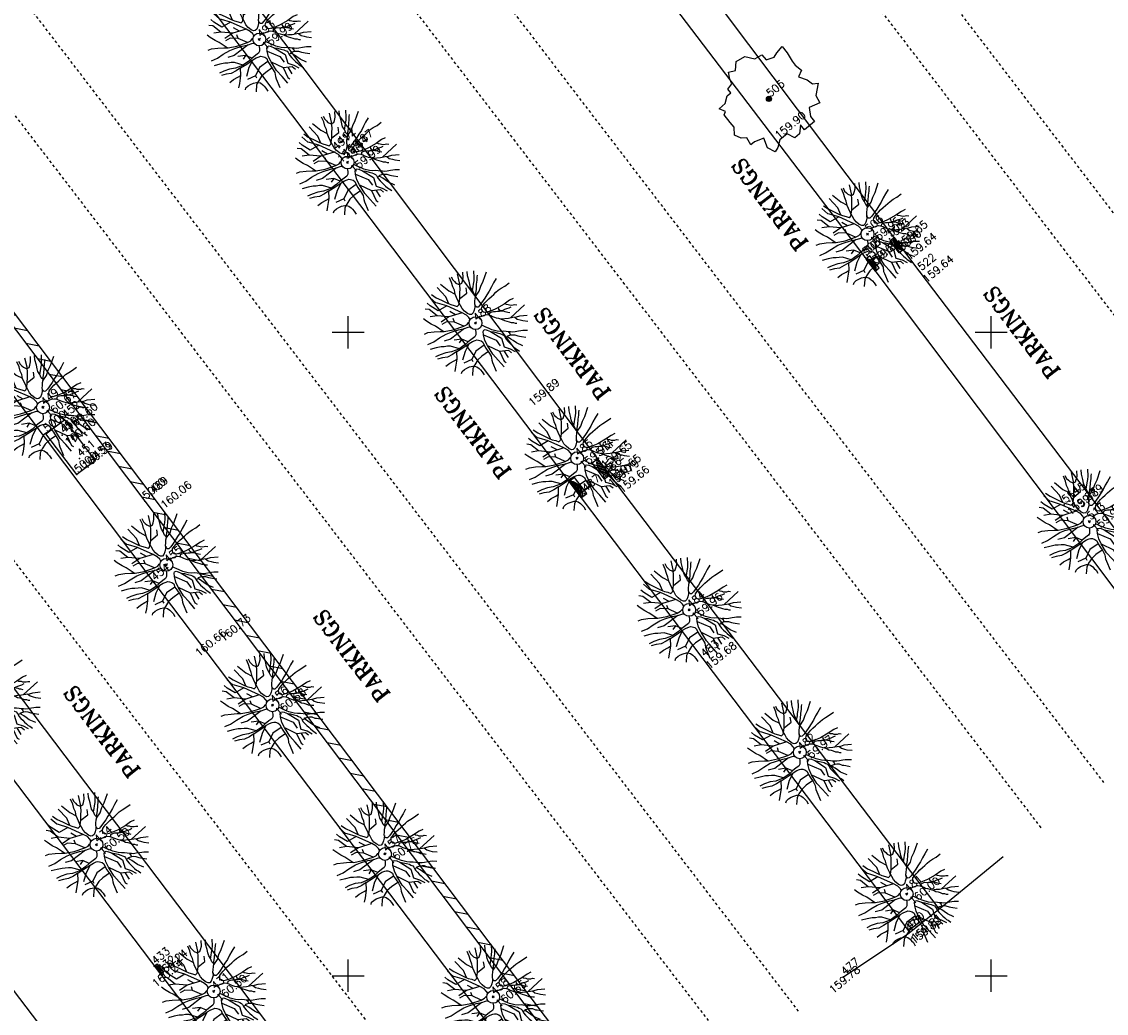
# Model space of a CAD drawing. Header units: feet. Extents: x 529188 to 529675, y 139816 to 140273.
# Tile 98 of 118: x 529487 to 529529, y 140099 to 140137. Entities that reach past the tile are written whole.
import ezdxf
from ezdxf.enums import TextEntityAlignment as Align

# ---------------------------------------------------------------- set-up
doc = ezdxf.new("R2010")
doc.units = ezdxf.units.FT
doc.header["$LTSCALE"] = 2
doc.header["$MEASUREMENT"] = 0
doc.header["$PDSIZE"] = 0.1
doc.linetypes.add('CACHEX2', pattern=[0.75, 0.5, -0.25])
doc.layers.get('0').update_dxf_attribs({"linetype": 'CONTINUOUS'})
for name, color, linetype in [('ARBRES', 70, 'CONTINUOUS'), ('AVALOIRS', 5, 'CONTINUOUS'), ('BATI', 10, 'CONTINUOUS'), ('BATI-HACHURES', 30, 'CONTINUOUS'), ('BORDURETTE', 20, 'CONTINUOUS'), ('CARROYAGE', 7, 'CONTINUOUS'), ('MURS', 1, 'CONTINUOUS'), ('PEINTURE', 7, 'CACHEX2'), ('TEXTES', 150, 'CONTINUOUS'), ('TOPOALT', 3, 'CONTINUOUS'), ('TOPOJIS', 7, 'CONTINUOUS'), ('TOPOJIS-GELE', 7, 'CONTINUOUS'), ('TOPOMAT', 142, 'CONTINUOUS')]:
    doc.layers.add(name, color=color, linetype=linetype)
doc.styles.add('ROMANT', font='ROMANT.SHX')
doc.styles.get("Standard").update_dxf_attribs({"font": 'ROMANS.SHX'})

# ---------------------------------------------------------------- blocks, each defined once
blk = doc.blocks.new('TCPOINT')
at = {"color": 0}
blk.add_point((0, 0), dxfattribs=at)
at = {"layer": 'TOPOALT'}
blk.add_attdef('ALT', text='', height=0.3, dxfattribs=at).set_placement((0.1, -0.1), align=Align.TOP_LEFT)
at = {"layer": 'TOPOMAT'}
blk.add_attdef('MAT', (0.1, 0.1), '', height=0.3, dxfattribs=at)
blk = doc.blocks.new('190')
for p, q in [((0.052, 0), (-0.052, 0)), ((0, -0.052), (0, 0.052))]:
    blk.add_line(p, q)
for points in [[(-0.44, 1.229), (-0.82, 1.291), (-0.941, 1.636), (-0.968, 1.79)], [(-0.084, 0.235), (-0.076, 0.245), (-0.062, 0.33), (-0.074, 0.466), (-0.144, 0.639), (-0.44, 1.229), (-0.646, 1.539), (-0.688, 1.589), (-0.738, 1.896)], [(-0.619, 1.938), (-0.559, 1.732), (-0.46, 1.523), (-0.354, 1.285), (-0.291, 1.169), (-0.206, 1.053), (-0.142, 0.946), (-0.07, 0.952), (-0.02, 0.98), (0.016, 1.059), (0.061, 1.245), (0.098, 1.367), (0.171, 1.51), (0.208, 1.653), (0.282, 1.81), (0.336, 2.007)], [(-0.329, 1.239), (-0.245, 1.528), (-0.28, 2.015)], [(-0.09, 2.033), (-0.007, 1.626), (0.102, 1.375)], [(0.437, 0.574), (0.37, 0.496), (0.276, 0.425), (0.182, 0.369), (0.097, 0.362), (0.039, 0.398), (-0.01, 0.492), (-0.038, 0.629), (-0.043, 0.765), (-0.014, 0.901), (0.002, 1.001), (0.132, 1.122), (0.27, 1.286), (0.378, 1.415), (0.51, 1.6), (0.67, 1.921)], [(0.405, 1.994), (0.376, 1.859), (0.388, 1.766), (0.396, 1.687), (0.438, 1.6), (0.48, 1.557), (0.566, 1.542), (0.639, 1.591), (0.746, 1.669), (0.873, 1.838)], [(0.686, 0.829), (0.676, 0.931), (0.713, 1.067), (0.728, 1.196), (0.773, 1.303), (0.838, 1.425), (0.926, 1.625), (1.021, 1.76)], [(-1.176, 0.542), (-1.281, 0.892), (-1.358, 1.058), (-1.428, 1.273), (-1.465, 1.412)], [(-0.975, 1.17), (-1.217, 1.309)], [(-0.144, 0.639), (-0.647, 0.843), (-0.975, 1.17), (-1.062, 1.55), (-1.169, 1.665)], [(0.132, 1.122), (0.476, 1.119), (0.579, 1.291)], [(1.723, 0.836), (1.536, 0.765), (1.37, 0.702), (1.204, 0.625), (1.038, 0.576), (0.888, 0.52), (0.686, 0.464), (0.578, 0.437), (0.47, 0.423), (0.428, 0.452), (0.413, 0.495), (0.421, 0.545), (0.45, 0.595), (0.515, 0.666), (0.603, 0.759), (0.675, 0.816), (0.747, 0.901), (0.855, 0.994), (0.993, 1.144), (1.109, 1.257), (1.182, 1.336), (1.239, 1.392)], [(0.655, 0.801), (0.898, 0.871), (1.071, 0.985), (1.258, 1.07), (1.587, 1.273)], [(0.711, 1.062), (0.821, 1.152), (0.894, 1.223), (0.995, 1.308), (1.082, 1.401), (1.24, 1.613)], [(-1.807, 0.935), (-1.668, 0.889), (-1.462, 0.758), (-1.27, 0.62), (-1.148, 0.519), (-0.835, 0.351), (-0.435, 0.198), (-0.292, 0.167), (-0.199, 0.188), (-0.161, 0.191)], [(-0.647, 0.843), (-1.01, 0.877)], [(-0.396, 0.741), (-0.492, 0.981)], [(-1.963, 0.534), (-1.722, 0.466), (-1.45, 0.442), (-1.157, 0.397), (-0.957, 0.331), (-0.679, 0.22), (-0.472, 0.112), (-0.329, 0.06), (-0.249, 0.019)], [(-0.435, 0.198), (-0.613, 0.549), (-0.837, 0.756), (-1.044, 0.791)], [(-0.613, 0.549), (-0.561, 0.687)], [(1.739, -0.191), (1.585, -0.153), (1.326, -0.13), (0.983, -0.076), (0.782, -0.017), (0.653, 0.034), (0.56, 0.071), (0.504, 0.136), (0.497, 0.207), (0.526, 0.272), (0.584, 0.329), (0.678, 0.357), (0.778, 0.377), (0.872, 0.391), (0.994, 0.405), (1.13, 0.41), (1.252, 0.416), (1.374, 0.423), (1.489, 0.429), (1.633, 0.413), (1.798, 0.389), (1.999, 0.38)], [(-1.117, -0.371), (-1.319, -0.081), (-1.419, -0.002), (-1.525, 0.064), (-1.618, 0.137), (-1.796, 0.23), (-2.008, 0.328)], [(-0.472, 0.112), (-1.148, 0.135), (-1.39, 0.239)], [(-0.677, -0.381), (-0.803, -0.141), (-1.062, 0.014)], [(0.239, 0.074), (0.295, 0.074), (0.388, 0.051), (0.459, 0.029), (0.546, -0.015), (0.602, -0.073), (0.645, -0.145), (0.679, -0.217), (0.715, -0.282), (0.758, -0.347), (0.814, -0.42), (0.857, -0.485), (0.906, -0.571), (0.934, -0.636), (0.992, -0.708), (1.041, -0.781), (1.083, -0.86), (1.154, -0.918), (1.19, -0.976), (1.24, -1.019)], [(-0.168, -0.185), (-0.174, -0.214), (-0.224, -0.285), (-0.283, -0.356), (-0.362, -0.391), (-0.491, -0.383), (-0.677, -0.381), (-0.856, -0.393), (-1.143, -0.369), (-1.428, -0.274), (-1.621, -0.158), (-1.842, -0.076), (-2.034, -0.032)], [(-1.8, -0.948), (-1.67, -0.837), (-1.445, -0.632), (-1.264, -0.397), (-1.472, -0.374), (-1.679, -0.329), (-1.851, -0.227), (-2.029, -0.149)], [(-1.264, -0.397), (-0.985, -0.428), (-0.699, -0.452), (-0.542, -0.475), (-0.434, -0.512), (-0.378, -0.534), (-0.328, -0.584), (-0.271, -0.671), (-0.25, -0.757), (-0.288, -0.878), (-0.302, -1.008), (-0.319, -1.208), (-0.349, -1.379), (-0.43, -1.515), (-0.459, -1.601), (-0.565, -1.955)], [(-0.803, -0.141), (-0.975, -0.193)], [(-0.219, -2.023), (-0.23, -1.674), (-0.249, -1.357), (-0.195, -0.963), (-0.143, -0.748), (-0.048, -0.549), (0.025, -0.441), (0.075, -0.413), (0.133, -0.435), (0.182, -0.5), (0.245, -0.615), (0.331, -0.709), (0.409, -0.818), (0.479, -0.912), (0.507, -0.976), (0.543, -1.042), (0.543, -1.107), (0.535, -1.163), (0.52, -1.235), (0.526, -1.35), (0.533, -1.451), (0.546, -1.551), (0.559, -1.651), (0.572, -1.745), (0.601, -1.81), (0.632, -1.934)], [(0.787, -1.087), (0.644, -0.934), (0.545, -0.862), (0.459, -0.775), (0.332, -0.602), (0.261, -0.472), (0.212, -0.378), (0.163, -0.27), (0.127, -0.215)], [(0.622, -0.106), (0.681, -0.045), (0.731, -0.045), (0.832, -0.09), (0.889, -0.14), (0.953, -0.177), (1.017, -0.228), (1.074, -0.257), (1.131, -0.314), (1.174, -0.373), (1.202, -0.423), (1.238, -0.459), (1.294, -0.524)], [(1.46, -0.389), (1.367, -0.367), (1.282, -0.337), (1.21, -0.308), (1.109, -0.286), (1.053, -0.25), (1.038, -0.206), (1.039, -0.156), (1.077, -0.091)], [(1.368, -0.134), (1.384, -0.181), (1.44, -0.239), (1.468, -0.289), (1.526, -0.34), (1.582, -0.383), (1.64, -0.406), (1.698, -0.465)], [(-1.953, -0.569), (-1.767, -0.571), (-1.575, -0.61), (-1.443, -0.63)], [(-0.699, -0.452), (-1.01, -0.589), (-1.304, -0.796)], [(-0.048, -0.549), (0.199, -1.021), (0.182, -1.297)], [(0.245, -0.615), (0.406, -1.09), (0.268, -1.418), (0.406, -1.625), (0.493, -1.832)], [(0.859, -0.488), (1, -0.579), (1.114, -0.659), (1.27, -0.746), (1.385, -0.819), (1.513, -0.87), (1.754, -1.032)], [(1.183, -0.698), (1.926, -0.657)], [(1.328, -0.783), (1.356, -0.905), (1.426, -1.006), (1.483, -1.085), (1.622, -1.229)], [(-1.662, -1.174), (-1.593, -1.125), (-1.479, -1.119), (-1.371, -1.134), (-1.257, -1.171), (-1.143, -1.222), (-1.093, -1.259), (-1.036, -1.338), (-1.009, -1.445), (-1.003, -1.524), (-0.996, -1.624), (-1.016, -1.763)], [(-0.316, -1.172), (-0.62, -1.148), (-0.835, -1.16), (-1.05, -1.229), (-1.201, -1.3), (-1.382, -1.493)], [(-0.288, -0.878), (-0.682, -0.848), (-1.01, -1.004), (-1.338, -0.917)], [(-1.01, -1.004), (-1.027, -1.09)], [(-0.195, -0.963), (0.026, -1.435), (-0.077, -1.849), (-0.043, -1.935)], [(0.863, -1.843), (0.739, -1.603), (0.698, -1.452), (0.669, -1.345), (0.635, -1.243), (0.62, -1.208), (0.534, -1.169)], [(0.625, -1.219), (0.628, -1.193), (0.649, -1.171), (0.692, -1.193), (0.772, -1.223), (0.828, -1.26), (0.893, -1.317), (0.956, -1.426), (1.005, -1.476), (1.056, -1.534), (1.17, -1.665)], [(0.763, -1.219), (0.786, -1.151), (0.765, -1.087), (0.808, -1.087), (0.844, -1.116), (0.901, -1.174), (0.987, -1.225), (1.108, -1.291), (1.18, -1.334), (1.251, -1.378), (1.386, -1.49)], [(0.026, -1.435), (0.32, -1.625), (0.355, -1.78)], [(0.173, -1.53), (0.13, -1.832)]]:
    blk.add_lwpolyline(points)
blk.add_circle((0, 0), 0.25)
blk = doc.blocks.new('471')
for p, q in [((0, 0), (1.5, 0)), ((0, -0.5), (0, 0)), ((0.035, -0.076), (0.15, 0)), ((0.3, 0), (0.084, -0.144)), ((0.145, -0.203), (0.45, 0)), ((0.6, 0), (0.216, -0.256)), ((0.297, -0.302), (0.75, 0)), ((0.9, 0), (0.39, -0.34)), ((0.494, -0.371), (1.05, 0)), ((1.2, 0), (0.612, -0.392)), ((0.75, -0.4), (1.35, 0)), ((1.5, 0), (0.919, -0.387)), ((1.5, 0), (1.5, -0.5)), ((1.5, -0.5), (0, -0.5))]:
    blk.add_line(p, q)
blk.add_ellipse((0.75, 0.113), major_axis=(0.769, 0), ratio=0.666667, start_param=-2.920278, end_param=-0.221314)
blk = doc.blocks.new('189')
h = blk.add_hatch()
h.set_pattern_fill('ANSI31', color=256, scale=0.2, style=0)
h.set_pattern_definition([(45, (-527485.07046, -148351.732363), (-0.0176776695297, 0.0176776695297), [])])
edge = h.paths.add_edge_path()
edge.add_arc((0, 0), 0.1, 0, 360)
for p, q in [((-0.685, 1.557), (-0.56, 1.806)), ((-0.56, 1.806), (-0.311, 1.681)), ((-0.311, 1.681), (-0.062, 1.93)), ((-0.062, 1.93), (0.311, 1.868)), ((0.311, 1.868), (0.56, 1.557)), ((-0.996, 1.308), (-0.747, 1.37)), ((-0.996, 1.121), (-0.996, 1.308)), ((-0.747, 1.37), (-0.685, 1.557)), ((0.56, 1.557), (0.872, 1.494)), ((0.872, 1.494), (0.872, 1.245)), ((-1.744, 0.934), (-1.432, 0.934)), ((-1.619, 0.685), (-1.744, 0.934)), ((-1.432, 0.934), (-1.183, 1.121)), ((-1.183, 1.121), (-0.996, 1.121)), ((0.872, 1.245), (1.183, 1.121)), ((1.183, 1.121), (1.37, 1.183)), ((1.37, 1.183), (1.681, 1.245)), ((1.681, 0.934), (1.619, 0.56)), ((1.681, 1.245), (1.681, 0.934)), ((-1.744, 0.623), (-1.619, 0.685)), ((-1.744, 0.249), (-1.744, 0.623)), ((1.619, 0.56), (1.619, 0.374)), ((-1.93, -0.249), (-1.744, 0)), ((-1.744, 0), (-1.744, 0.249)), ((1.681, 0.062), (1.432, -0.062)), ((1.619, 0.374), (1.681, 0.062)), ((-1.806, -0.498), (-1.93, -0.249)), ((1.432, -0.062), (1.619, -0.374)), ((1.619, -0.374), (1.681, -0.623)), ((-1.619, -0.623), (-1.806, -0.498)), ((-1.681, -0.934), (-1.619, -0.623)), ((1.868, -0.747), (1.494, -1.059)), ((1.681, -0.623), (1.868, -0.747)), ((-1.494, -0.934), (-1.681, -0.934)), ((-1.121, -1.059), (-1.494, -0.934)), ((-1.245, -1.432), (-1.121, -1.059)), ((0.996, -1.245), (0.81, -1.557)), ((1.432, -1.37), (0.996, -1.245)), ((1.494, -1.059), (1.432, -1.37)), ((-1.121, -1.744), (-1.245, -1.432)), ((-0.934, -1.681), (-1.121, -1.744)), ((-0.685, -1.494), (-0.934, -1.681)), ((-0.311, -1.494), (-0.685, -1.494)), ((-0.187, -1.806), (-0.311, -1.494)), ((0.311, -1.557), (0.062, -1.806)), ((0.311, -1.806), (0.311, -1.557)), ((0.81, -1.557), (0.81, -1.806)), ((0.062, -1.806), (-0.187, -1.806)), ((0.81, -1.806), (0.311, -1.806))]:
    blk.add_line(p, q)
blk.add_circle((0, 0), 0.1)

msp = doc.modelspace()

# ---------------------------------------------------------------- hatches: boundary and pattern name
at = {"layer": 'BATI-HACHURES'}
h = msp.add_hatch(dxfattribs=at)
h.set_pattern_fill('ANSI31', color=256, scale=4, angle=36, style=0)
h.set_pattern_definition([(169.02298, (529575.81883, 139934.26534), (-0.0952077, -0.4908518), [])])
h.paths.add_polyline_path([(529518.626, 140083.898), (529492.382, 140118.656), (529479.507, 140135.673), (529479.244, 140135.453), (529492.095, 140118.439), (529518.339, 140083.681)])
h = msp.add_hatch(dxfattribs=at)
h.set_pattern_fill('ANSI31', color=256, scale=4, angle=36, style=0)
edge = h.paths.add_edge_path()
edge.add_line((529425.366, 140134.255), (529419.412, 140129.687))
edge.add_line((529419.412, 140129.687), (529419.683, 140129.302))
edge.add_line((529419.683, 140129.302), (529420.035, 140129.567))
edge.add_line((529420.035, 140129.567), (529420.974, 140128.321))
edge.add_line((529420.974, 140128.321), (529416.808, 140125.181))
edge.add_line((529416.808, 140125.181), (529419.868, 140121.129))
edge.add_line((529419.868, 140121.129), (529425.428, 140113.767))
edge.add_line((529425.428, 140113.767), (529421.899, 140111.038))
edge.add_line((529421.899, 140111.038), (529430.432, 140099.721))
edge.add_line((529430.432, 140099.721), (529433.779, 140102.25))
edge.add_line((529433.779, 140102.25), (529436.218, 140099.02))
edge.add_line((529436.218, 140099.02), (529436.509, 140099.24))
edge.add_line((529436.509, 140099.24), (529437.586, 140097.815))
edge.add_line((529437.586, 140097.815), (529437.019, 140097.348))
edge.add_line((529437.019, 140097.348), (529436.696, 140097.74))
edge.add_line((529436.696, 140097.74), (529434.63, 140096.178))
edge.add_line((529434.63, 140096.178), (529434.919, 140095.795))
edge.add_line((529434.919, 140095.795), (529434.329, 140095.348))
edge.add_line((529434.329, 140095.348), (529432.881, 140097.007))
edge.add_line((529432.881, 140097.007), (529425.028, 140091.094))
edge.add_line((529425.028, 140091.094), (529426.765, 140088.326))
edge.add_line((529426.765, 140088.326), (529427.152, 140087.53))
edge.add_line((529427.152, 140087.53), (529428.49, 140085.727))
edge.add_line((529428.49, 140085.727), (529429.494, 140084.795))
edge.add_line((529429.494, 140084.795), (529431.371, 140082.692))
edge.add_line((529431.371, 140082.692), (529439.216, 140088.61))
edge.add_line((529439.216, 140088.61), (529437.857, 140090.412))
edge.add_line((529437.857, 140090.412), (529438.643, 140091.015))
edge.add_line((529438.643, 140091.015), (529439.791, 140089.512))
edge.add_arc((529440.709, 140090.29), 1.204, 220.2595, 393.932)
edge.add_line((529441.708, 140090.962), (529440.548, 140092.475))
edge.add_line((529440.548, 140092.475), (529441.191, 140092.967))
edge.add_line((529441.191, 140092.967), (529466.702, 140059.23))
edge.add_line((529466.702, 140059.23), (529468.639, 140060.666))
edge.add_line((529468.639, 140060.666), (529474.943, 140052.226))
edge.add_line((529474.943, 140052.226), (529486.871, 140061.153))
edge.add_line((529486.871, 140061.153), (529486.466, 140061.693))
edge.add_line((529486.466, 140061.693), (529488.531, 140063.238))
edge.add_line((529488.531, 140063.238), (529488.941, 140062.691))
edge.add_line((529488.941, 140062.691), (529500.861, 140071.66))
edge.add_line((529500.861, 140071.66), (529497.23, 140076.506))
edge.add_line((529497.23, 140076.506), (529498.46, 140077.428))
edge.add_line((529498.46, 140077.428), (529498.862, 140076.887))
edge.add_line((529498.862, 140076.887), (529499.641, 140077.466))
edge.add_line((529499.641, 140077.466), (529499.514, 140077.639))
edge.add_line((529499.514, 140077.639), (529501.086, 140078.871))
edge.add_line((529501.086, 140078.871), (529497.717, 140083.382))
edge.add_line((529497.717, 140083.382), (529496.095, 140082.178))
edge.add_line((529496.095, 140082.178), (529495.962, 140082.341))
edge.add_line((529495.962, 140082.341), (529494.774, 140081.437))
edge.add_line((529494.774, 140081.437), (529494.006, 140082.458))
edge.add_line((529494.006, 140082.458), (529487.821, 140090.68))
edge.add_line((529487.821, 140090.68), (529473.05, 140079.579))
edge.add_line((529473.05, 140079.579), (529472.967, 140079.712))
edge.add_line((529472.967, 140079.712), (529470.57, 140077.835))
edge.add_line((529470.57, 140077.835), (529471.905, 140076.036))
edge.add_line((529471.905, 140076.036), (529470.385, 140074.887))
edge.add_line((529470.385, 140074.887), (529447.511, 140105.116))
edge.add_line((529447.511, 140105.116), (529447.994, 140105.505))
edge.add_line((529447.994, 140105.505), (529447.857, 140105.729))
edge.add_line((529447.857, 140105.729), (529447.579, 140105.525))
edge.add_line((529447.579, 140105.525), (529444.385, 140109.617))
edge.add_line((529444.385, 140109.617), (529446.459, 140111.192))
edge.add_line((529446.459, 140111.192), (529446.546, 140111.097))
edge.add_line((529446.546, 140111.097), (529446.74, 140111.259))
edge.add_line((529446.74, 140111.259), (529446.657, 140111.415))
edge.add_line((529446.657, 140111.415), (529446.55, 140111.339))
edge.add_line((529446.55, 140111.339), (529443.413, 140115.698))
edge.add_line((529443.413, 140115.698), (529443.202, 140115.533))
edge.add_line((529443.202, 140115.533), (529443.275, 140115.436))
edge.add_line((529443.275, 140115.436), (529441.217, 140113.894))
edge.add_line((529441.217, 140113.894), (529438.095, 140118.025))
edge.add_line((529438.095, 140118.025), (529438.389, 140118.239))
edge.add_line((529438.389, 140118.239), (529438.225, 140118.429))
edge.add_line((529438.225, 140118.429), (529437.731, 140118.074))
edge.add_line((529437.731, 140118.074), (529425.366, 140134.255))

# ---------------------------------------------------------------- linework, layer by layer
at = {"layer": 'BATI', "flags": 128}
msp.add_lwpolyline([(529488.963, 140121.602), (529490.163, 140120.01), (529489.444, 140119.468), (529488.244, 140121.06)], close=True, dxfattribs=at)
at = {"layer": 'BORDURETTE'}
for p, q in [((529478.079, 140134.327), (529492.438, 140115.274)), ((529492.438, 140115.274), (529517.419, 140082.323))]:
    msp.add_line(p, q, dxfattribs=at)
at = {"layer": 'BORDURETTE', "flags": 128}
for points in [[(529534.475, 140111.231), (529522.238, 140127.33), (529504.139, 140151.375)], [(529502.933, 140150.451), (529520.08, 140127.922), (529533.309, 140110.35)], [(529522.98, 140102.595), (529510.723, 140118.721), (529492.56, 140142.851)], [(529521.834, 140101.687), (529513.802, 140112.312), (529491.389, 140141.952)], [(529476.593, 140124.907), (529511.722, 140078.487)], [(529508.924, 140078.663), (529480.603, 140116.044)], [(529523.081, 140102.676), (529525.47, 140104.625)], [(529521.76, 140101.628), (529523.081, 140102.676)], [(529519.255, 140099.959), (529521.76, 140101.628)]]:
    msp.add_lwpolyline(points, dxfattribs=at)
msp.add_lwpolyline([(529484.168, 140103.101), (529498.774, 140083.907), (529500.605, 140081.457, -0.089565), (529502.257, 140078.097, -0.121962), (529502.436, 140073.036), (529501.823, 140071.806)], format="xyb", dxfattribs=at)
at = {"layer": 'CARROYAGE'}
for p, q in [((529500, 140124.375), (529500, 140125.625)), ((529525, 140124.375), (529525, 140125.625)), ((529499.375, 140125), (529500.625, 140125)), ((529524.375, 140125), (529525.625, 140125)), ((529500, 140099.375), (529500, 140100.625)), ((529525, 140099.375), (529525, 140100.625)), ((529499.375, 140100), (529500.625, 140100)), ((529524.375, 140100), (529525.625, 140100))]:
    msp.add_line(p, q, dxfattribs=at)
at = {"layer": 'MURS', "flags": 128}
msp.add_lwpolyline([(529518.626, 140083.898), (529492.382, 140118.656), (529479.507, 140135.673), (529479.244, 140135.453), (529492.095, 140118.439), (529518.339, 140083.681)], close=True, dxfattribs=at)
at = {"layer": 'PEINTURE', "ltscale": 0.005, "flags": 128}
for points in [[(529541.798, 140113.931), (529509.862, 140155.593)], [(529538.454, 140114.361), (529507.882, 140154.244)], [(529529.383, 140107.502), (529498.81, 140147.385)], [(529526.939, 140105.751), (529496.367, 140145.634)], [(529517.509, 140098.621), (529486.937, 140138.504)], [(529520.582, 140089.681), (529484.518, 140136.729)], [(529514.541, 140080.208), (529476.824, 140129.412)]]:
    msp.add_lwpolyline(points, dxfattribs=at)

# ---------------------------------------------------------------- block references
at = {"layer": 'ARBRES', "rotation": 39.33073407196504}
for name, p in [('190', (529531.851, 140137.858)), ('190', (529496.543, 140136.378)), ('189', (529516.358, 140134.069)), ('190', (529499.975, 140131.598)), ('190', (529520.189, 140128.812)), ('190', (529504.951, 140125.355)), ('190', (529488.132, 140122.084)), ('190', (529508.899, 140120.106)), ('190', (529528.818, 140117.642)), ('190', (529492.929, 140115.964)), ('190', (529513.257, 140114.214)), ('190', (529486.013, 140110.71)), ('190', (529497.057, 140110.508)), ('190', (529517.557, 140108.679)), ('190', (529490.216, 140105.089)), ('190', (529501.43, 140104.73)), ('190', (529521.715, 140103.171)), ('190', (529494.771, 140099.387)), ('190', (529505.636, 140099.176))]:
    msp.add_blockref(name, p, dxfattribs=at)
at = {"layer": 'AVALOIRS'}
for p, xscale, yscale, zscale, rotation in [((529521.231, 140128.681), 0.3944239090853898, 0.3944239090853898, 0.3944239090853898, 306.3379060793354), ((529520.13, 140127.846), -0.3944239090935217, 0.3944239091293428, 0.3944239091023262, 127.7415890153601), ((529509.697, 140120.083), 0.5257659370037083, 0.5257659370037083, 0.5257659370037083, 306.9698323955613), ((529508.591, 140119.202), -0.5257659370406, 0.5257659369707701, 0.525765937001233, 127.2241402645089), ((529492.706, 140100.069), 0.2604141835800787, 0.2604141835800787, 0.2604141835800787, 127.1491441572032)]:
    msp.add_blockref('471', p, dxfattribs=dict(at, xscale=xscale, yscale=yscale, zscale=zscale, rotation=rotation))
at = {"layer": 'TOPOJIS'}
ref = msp.add_blockref('TCPOINT', (529516.358, 140134.069, 159.9), dxfattribs=at)
ref.add_attrib('MAT', '505', (529516.408, 140134.119, 159.9), dxfattribs={"layer": 'TOPOMAT', "height": 0.3, "rotation": 39.3307})
ref.add_attrib('ALT', '159.90', dxfattribs={"layer": 'TOPOALT', "height": 0.3, "rotation": 39.3307}).set_placement((529516.542, 140132.72, 159.9), align=Align.TOP_LEFT)
ref = msp.add_blockref('TCPOINT', (529521.051, 140128.637), dxfattribs=at)
ref.add_attrib('MAT', '509', (529521.101, 140128.687), dxfattribs={"layer": 'TOPOMAT', "height": 0.3, "rotation": 39.3307})
ref = msp.add_blockref('TCPOINT', (529522.238, 140127.33, 159.642), dxfattribs=at)
ref.add_attrib('MAT', '522', (529522.288, 140127.38, 159.642), dxfattribs={"layer": 'TOPOMAT', "height": 0.3, "rotation": 39.3307})
ref.add_attrib('ALT', '159.64', dxfattribs={"layer": 'TOPOALT', "height": 0.3, "rotation": 39.3307}).set_placement((529522.288, 140127.13, 159.642), align=Align.TOP_LEFT)
ref = msp.add_blockref('TCPOINT', (529504.951, 140125.355, 159.888), dxfattribs=at)
ref.add_attrib('MAT', '488', (529505.001, 140125.405, 159.888), dxfattribs={"layer": 'TOPOMAT', "height": 0.3, "rotation": 39.3307})
ref.add_attrib('ALT', '159.89', dxfattribs={"layer": 'TOPOALT', "height": 0.3, "rotation": 39.3307}).set_placement((529506.969, 140122.34, 159.888), align=Align.TOP_LEFT)
ref = msp.add_blockref('TCPOINT', (529488.244, 140121.06), dxfattribs=at)
ref.add_attrib('MAT', '5000', (529488.294, 140121.11), dxfattribs={"layer": 'TOPOMAT', "height": 0.3, "rotation": 39.3307})
ref = msp.add_blockref('TCPOINT', (529490.163, 140120.01), dxfattribs=at)
ref.add_attrib('MAT', '453', (529490.213, 140120.06), dxfattribs={"layer": 'TOPOMAT', "height": 0.3, "rotation": 39.3307})
ref = msp.add_blockref('TCPOINT', (529489.444, 140119.468), dxfattribs=at)
ref.add_attrib('MAT', '5000', (529489.494, 140119.518), dxfattribs={"layer": 'TOPOMAT', "height": 0.3, "rotation": 39.3307})
ref = msp.add_blockref('TCPOINT', (529492.095, 140118.439), dxfattribs=at)
ref.add_attrib('MAT', '5000', (529492.145, 140118.489), dxfattribs={"layer": 'TOPOMAT', "height": 0.3, "rotation": 39.3307})
ref = msp.add_blockref('TCPOINT', (529492.382, 140118.656, 160.062), dxfattribs=at)
ref.add_attrib('MAT', '489', (529492.432, 140118.706, 160.062), dxfattribs={"layer": 'TOPOMAT', "height": 0.3, "rotation": 39.3307})
ref.add_attrib('ALT', '160.06', dxfattribs={"layer": 'TOPOALT', "height": 0.3, "rotation": 39.3307}).set_placement((529492.664, 140118.358, 160.062), align=Align.TOP_LEFT)
ref = msp.add_blockref('TCPOINT', (529492.929, 140115.964, 160.73), dxfattribs=at)
ref.add_attrib('MAT', '455', (529492.979, 140116.014, 160.73), dxfattribs={"layer": 'TOPOMAT', "height": 0.3, "rotation": 39.3307})
ref.add_attrib('ALT', '160.73', dxfattribs={"layer": 'TOPOJIS-GELE', "height": 0.3, "rotation": 39.3307}).set_placement((529494.961, 140113.182, 160.73), align=Align.TOP_LEFT)
ref = msp.add_blockref('TCPOINT', (529492.438, 140115.274, 160.661), dxfattribs=at)
ref.add_attrib('MAT', '454', (529492.488, 140115.324, 160.661), dxfattribs={"layer": 'TOPOMAT', "height": 0.3, "rotation": 39.3307})
ref.add_attrib('ALT', '160.66', dxfattribs={"layer": 'TOPOALT', "height": 0.3, "rotation": 39.3307}).set_placement((529494.007, 140112.607, 160.661), align=Align.TOP_LEFT)
ref = msp.add_blockref('TCPOINT', (529492.679, 140100.05, 160.244), dxfattribs=at)
ref.add_attrib('MAT', '432', (529492.729, 140100.1, 160.244), dxfattribs={"layer": 'TOPOMAT', "height": 0.3, "rotation": 39.3307})
ref.add_attrib('ALT', '160.24', dxfattribs={"layer": 'TOPOALT', "height": 0.3, "rotation": 39.3307}).set_placement((529492.338, 140099.765, 160.244), align=Align.TOP_LEFT)
ref = msp.add_blockref('TCPOINT', (529519.255, 140099.959, 159.777), dxfattribs=at)
ref.add_attrib('MAT', '477', (529519.305, 140100.009, 159.777), dxfattribs={"layer": 'TOPOMAT', "height": 0.3, "rotation": 39.3307})
ref.add_attrib('ALT', '159.78', dxfattribs={"layer": 'TOPOALT', "height": 0.3, "rotation": 39.3307}).set_placement((529518.656, 140099.521, 159.777), align=Align.TOP_LEFT)
at = {"layer": 'TOPOJIS-GELE'}
ref = msp.add_blockref('TCPOINT', (529496.543, 140136.378, 159.987), dxfattribs=at)
ref.add_attrib('MAT', '493', (529496.593, 140136.428, 159.987), dxfattribs={"layer": 'TOPOMAT', "height": 0.3, "rotation": 39.3307})
ref.add_attrib('ALT', '159.99', dxfattribs={"layer": 'TOPOALT', "height": 0.3, "rotation": 39.3307}).set_placement((529496.593, 140136.178, 159.987), align=Align.TOP_LEFT)
ref = msp.add_blockref('TCPOINT', (529499.478, 140131.997, 159.842), dxfattribs=at)
ref.add_attrib('MAT', '491', (529499.528, 140132.047, 159.842), dxfattribs={"layer": 'TOPOMAT', "height": 0.3, "rotation": 39.3307})
ref.add_attrib('ALT', '159.84', dxfattribs={"layer": 'TOPOALT', "height": 0.3, "rotation": 39.3307}).set_placement((529499.528, 140131.797, 159.842), align=Align.TOP_LEFT)
ref = msp.add_blockref('TCPOINT', (529499.67, 140132.219, 159.875), dxfattribs=at)
ref.add_attrib('MAT', '492', (529499.72, 140132.269, 159.875), dxfattribs={"layer": 'TOPOMAT', "height": 0.3, "rotation": 39.3307})
ref.add_attrib('ALT', '159.87', dxfattribs={"layer": 'TOPOALT', "height": 0.3, "rotation": 39.3307}).set_placement((529499.72, 140132.019, 159.875), align=Align.TOP_LEFT)
ref = msp.add_blockref('TCPOINT', (529499.975, 140131.598, 159.986), dxfattribs=at)
ref.add_attrib('MAT', '490', (529500.025, 140131.648, 159.986), dxfattribs={"layer": 'TOPOMAT', "height": 0.3, "rotation": 39.3307})
ref.add_attrib('ALT', '159.99', dxfattribs={"layer": 'TOPOALT', "height": 0.3, "rotation": 39.3307}).set_placement((529500.025, 140131.398, 159.986), align=Align.TOP_LEFT)
ref = msp.add_blockref('TCPOINT', (529520.189, 140128.812, 159.947), dxfattribs=at)
ref.add_attrib('MAT', '506', (529520.239, 140128.862, 159.947), dxfattribs={"layer": 'TOPOMAT', "height": 0.3, "rotation": 39.3307})
ref.add_attrib('ALT', '159.95', dxfattribs={"layer": 'TOPOALT', "height": 0.3, "rotation": 39.3307}).set_placement((529520.239, 140128.612, 159.947), align=Align.TOP_LEFT)
ref = msp.add_blockref('TCPOINT', (529521.231, 140128.681, 159.654), dxfattribs=at)
ref.add_attrib('MAT', '523', (529521.281, 140128.731, 159.654), dxfattribs={"layer": 'TOPOMAT', "height": 0.3, "rotation": 39.3307})
ref.add_attrib('ALT', '159.65', dxfattribs={"layer": 'TOPOALT', "height": 0.3, "rotation": 39.3307}).set_placement((529521.281, 140128.481, 159.654), align=Align.TOP_LEFT)
ref = msp.add_blockref('TCPOINT', (529521.231, 140128.681, 159.654), dxfattribs=at)
ref.add_attrib('MAT', '523', (529521.281, 140128.731, 159.654), dxfattribs={"layer": 'TOPOMAT', "height": 0.3, "rotation": 39.3307})
ref.add_attrib('ALT', '159.65', dxfattribs={"layer": 'TOPOALT', "height": 0.3, "rotation": 39.3307}).set_placement((529521.281, 140128.481, 159.654), align=Align.TOP_LEFT)
ref = msp.add_blockref('TCPOINT', (529521.474, 140128.079), dxfattribs=at)
ref.add_attrib('MAT', '5000', (529521.524, 140128.129), dxfattribs={"layer": 'TOPOMAT', "height": 0.3, "rotation": 39.3307})
ref = msp.add_blockref('TCPOINT', (529521.581, 140128.212, 159.641), dxfattribs=at)
ref.add_attrib('MAT', '524', (529521.631, 140128.262, 159.641), dxfattribs={"layer": 'TOPOMAT', "height": 0.3, "rotation": 39.3307})
ref.add_attrib('ALT', '159.64', dxfattribs={"layer": 'TOPOALT', "height": 0.3, "rotation": 39.3307}).set_placement((529521.631, 140128.012, 159.641), align=Align.TOP_LEFT)
ref = msp.add_blockref('TCPOINT', (529520.08, 140127.922, 159.668), dxfattribs=at)
ref.add_attrib('MAT', '508', (529520.13, 140127.972, 159.668), dxfattribs={"layer": 'TOPOMAT', "height": 0.3, "rotation": 39.3307})
ref.add_attrib('ALT', '159.67', dxfattribs={"layer": 'TOPOALT', "height": 0.3, "rotation": 39.3307}).set_placement((529520.13, 140127.722, 159.668), align=Align.TOP_LEFT)
ref = msp.add_blockref('TCPOINT', (529520.182, 140127.978, 159.808), dxfattribs=at)
ref.add_attrib('MAT', '507', (529520.232, 140128.028, 159.808), dxfattribs={"layer": 'TOPOMAT', "height": 0.3, "rotation": 39.3307})
ref.add_attrib('ALT', '159.81', dxfattribs={"layer": 'TOPOALT', "height": 0.3, "rotation": 39.3307}).set_placement((529520.232, 140127.778, 159.808), align=Align.TOP_LEFT)
ref = msp.add_blockref('TCPOINT', (529488.132, 140122.084, 160.668), dxfattribs=at)
ref.add_attrib('MAT', '449', (529488.182, 140122.134, 160.668), dxfattribs={"layer": 'TOPOMAT', "height": 0.3, "rotation": 39.3307})
ref.add_attrib('ALT', '160.67', dxfattribs={"layer": 'TOPOALT', "height": 0.3, "rotation": 39.3307}).set_placement((529488.182, 140121.884, 160.668), align=Align.TOP_LEFT)
ref = msp.add_blockref('TCPOINT', (529488.963, 140121.602, 160.598), dxfattribs=at)
ref.add_attrib('MAT', '452', (529489.013, 140121.652, 160.598), dxfattribs={"layer": 'TOPOMAT', "height": 0.3, "rotation": 39.3307})
ref.add_attrib('ALT', '160.60', dxfattribs={"layer": 'TOPOALT', "height": 0.3, "rotation": 39.3307}).set_placement((529489.013, 140121.402, 160.598), align=Align.TOP_LEFT)
ref = msp.add_blockref('TCPOINT', (529488.883, 140120.999, 160.604), dxfattribs=at)
ref.add_attrib('MAT', '450', (529488.933, 140121.049, 160.604), dxfattribs={"layer": 'TOPOMAT', "height": 0.3, "rotation": 39.3307})
ref.add_attrib('ALT', '160.60', dxfattribs={"layer": 'TOPOALT', "height": 0.3, "rotation": 39.3307}).set_placement((529488.933, 140120.799, 160.604), align=Align.TOP_LEFT)
ref = msp.add_blockref('TCPOINT', (529489.55, 140120.089, 160.593), dxfattribs=at)
ref.add_attrib('MAT', '451', (529489.6, 140120.139, 160.593), dxfattribs={"layer": 'TOPOMAT', "height": 0.3, "rotation": 39.3307})
ref.add_attrib('ALT', '160.59', dxfattribs={"layer": 'TOPOALT', "height": 0.3, "rotation": 39.3307}).set_placement((529489.6, 140119.889, 160.593), align=Align.TOP_LEFT)
ref = msp.add_blockref('TCPOINT', (529508.899, 140120.106, 159.933), dxfattribs=at)
ref.add_attrib('MAT', '485', (529508.949, 140120.156, 159.933), dxfattribs={"layer": 'TOPOMAT', "height": 0.3, "rotation": 39.3307})
ref.add_attrib('ALT', '159.93', dxfattribs={"layer": 'TOPOALT', "height": 0.3, "rotation": 39.3307}).set_placement((529508.949, 140119.906, 159.933), align=Align.TOP_LEFT)
ref = msp.add_blockref('TCPOINT', (529509.73, 140120.112, 159.654), dxfattribs=at)
ref.add_attrib('MAT', '511', (529509.78, 140120.162, 159.654), dxfattribs={"layer": 'TOPOMAT', "height": 0.3, "rotation": 39.3307})
ref.add_attrib('ALT', '159.65', dxfattribs={"layer": 'TOPOALT', "height": 0.3, "rotation": 39.3307}).set_placement((529509.78, 140119.912, 159.654), align=Align.TOP_LEFT)
ref = msp.add_blockref('TCPOINT', (529509.73, 140120.112, 159.654), dxfattribs=at)
ref.add_attrib('MAT', '511', (529509.78, 140120.162, 159.654), dxfattribs={"layer": 'TOPOMAT', "height": 0.3, "rotation": 39.3307})
ref.add_attrib('ALT', '159.65', dxfattribs={"layer": 'TOPOALT', "height": 0.3, "rotation": 39.3307}).set_placement((529509.78, 140119.912, 159.654), align=Align.TOP_LEFT)
ref = msp.add_blockref('TCPOINT', (529510.018, 140119.407, 159.793), dxfattribs=at)
ref.add_attrib('MAT', '486', (529510.068, 140119.457, 159.793), dxfattribs={"layer": 'TOPOMAT', "height": 0.3, "rotation": 39.3307})
ref.add_attrib('ALT', '159.79', dxfattribs={"layer": 'TOPOALT', "height": 0.3, "rotation": 39.3307}).set_placement((529510.068, 140119.207, 159.793), align=Align.TOP_LEFT)
ref = msp.add_blockref('TCPOINT', (529510.088, 140119.596, 159.646), dxfattribs=at)
ref.add_attrib('MAT', '512', (529510.138, 140119.646, 159.646), dxfattribs={"layer": 'TOPOMAT', "height": 0.3, "rotation": 39.3307})
ref.add_attrib('ALT', '159.65', dxfattribs={"layer": 'TOPOALT', "height": 0.3, "rotation": 39.3307}).set_placement((529510.138, 140119.396, 159.646), align=Align.TOP_LEFT)
ref = msp.add_blockref('TCPOINT', (529510.41, 140119.157, 159.659), dxfattribs=at)
ref.add_attrib('MAT', '510', (529510.46, 140119.207, 159.659), dxfattribs={"layer": 'TOPOMAT', "height": 0.3, "rotation": 39.3307})
ref.add_attrib('ALT', '159.66', dxfattribs={"layer": 'TOPOALT', "height": 0.3, "rotation": 39.3307}).set_placement((529510.46, 140118.957, 159.659), align=Align.TOP_LEFT)
ref = msp.add_blockref('TCPOINT', (529509.186, 140118.74), dxfattribs=at)
ref.add_attrib('MAT', '487', (529509.236, 140118.79), dxfattribs={"layer": 'TOPOMAT', "height": 0.3, "rotation": 39.3307})
ref = msp.add_blockref('TCPOINT', (529528.062, 140118.439, 159.892), dxfattribs=at)
ref.add_attrib('MAT', '515', (529528.112, 140118.489, 159.892), dxfattribs={"layer": 'TOPOMAT', "height": 0.3, "rotation": 39.3307})
ref.add_attrib('ALT', '159.89', dxfattribs={"layer": 'TOPOALT', "height": 0.3, "rotation": 39.3307}).set_placement((529528.112, 140118.239, 159.892), align=Align.TOP_LEFT)
ref = msp.add_blockref('TCPOINT', (529527.842, 140118.295, 159.873), dxfattribs=at)
ref.add_attrib('MAT', '514', (529527.892, 140118.345, 159.873), dxfattribs={"layer": 'TOPOMAT', "height": 0.3, "rotation": 39.3307})
ref.add_attrib('ALT', '159.87', dxfattribs={"layer": 'TOPOALT', "height": 0.3, "rotation": 39.3307}).set_placement((529527.892, 140118.095, 159.873), align=Align.TOP_LEFT)
ref = msp.add_blockref('TCPOINT', (529528.818, 140117.642, 159.971), dxfattribs=at)
ref.add_attrib('MAT', '513', (529528.868, 140117.692, 159.971), dxfattribs={"layer": 'TOPOMAT', "height": 0.3, "rotation": 39.3307})
ref.add_attrib('ALT', '159.97', dxfattribs={"layer": 'TOPOALT', "height": 0.3, "rotation": 39.3307}).set_placement((529528.868, 140117.442, 159.971), align=Align.TOP_LEFT)
ref = msp.add_blockref('TCPOINT', (529513.257, 140114.214, 159.958), dxfattribs=at)
ref.add_attrib('MAT', '484', (529513.307, 140114.264, 159.958), dxfattribs={"layer": 'TOPOMAT', "height": 0.3, "rotation": 39.3307})
ref.add_attrib('ALT', '159.96', dxfattribs={"layer": 'TOPOALT', "height": 0.3, "rotation": 39.3307}).set_placement((529513.307, 140114.014, 159.958), align=Align.TOP_LEFT)
ref = msp.add_blockref('TCPOINT', (529513.802, 140112.312, 159.679), dxfattribs=at)
ref.add_attrib('MAT', '483', (529513.852, 140112.362, 159.679), dxfattribs={"layer": 'TOPOMAT', "height": 0.3, "rotation": 39.3307})
ref.add_attrib('ALT', '159.68', dxfattribs={"layer": 'TOPOALT', "height": 0.3, "rotation": 39.3307}).set_placement((529513.852, 140112.112, 159.679), align=Align.TOP_LEFT)
ref = msp.add_blockref('TCPOINT', (529497.057, 140110.508, 160.675), dxfattribs=at)
ref.add_attrib('MAT', '456', (529497.107, 140110.558, 160.675), dxfattribs={"layer": 'TOPOMAT', "height": 0.3, "rotation": 39.3307})
ref.add_attrib('ALT', '160.68', dxfattribs={"layer": 'TOPOALT', "height": 0.3, "rotation": 39.3307}).set_placement((529497.107, 140110.308, 160.675), align=Align.TOP_LEFT)
ref = msp.add_blockref('TCPOINT', (529517.557, 140108.679, 159.969), dxfattribs=at)
ref.add_attrib('MAT', '482', (529517.607, 140108.729, 159.969), dxfattribs={"layer": 'TOPOMAT', "height": 0.3, "rotation": 39.3307})
ref.add_attrib('ALT', '159.97', dxfattribs={"layer": 'TOPOALT', "height": 0.3, "rotation": 39.3307}).set_placement((529517.607, 140108.479, 159.969), align=Align.TOP_LEFT)
ref = msp.add_blockref('TCPOINT', (529490.216, 140105.089, 160.495), dxfattribs=at)
ref.add_attrib('MAT', '434', (529490.266, 140105.139, 160.495), dxfattribs={"layer": 'TOPOMAT', "height": 0.3, "rotation": 39.3307})
ref.add_attrib('ALT', '160.50', dxfattribs={"layer": 'TOPOALT', "height": 0.3, "rotation": 39.3307}).set_placement((529490.266, 140104.889, 160.495), align=Align.TOP_LEFT)
ref = msp.add_blockref('TCPOINT', (529501.43, 140104.73, 160.76), dxfattribs=at)
ref.add_attrib('MAT', '457', (529501.48, 140104.78, 160.76), dxfattribs={"layer": 'TOPOMAT', "height": 0.3, "rotation": 39.3307})
ref.add_attrib('ALT', '160.76', dxfattribs={"layer": 'TOPOALT', "height": 0.3, "rotation": 39.3307}).set_placement((529501.48, 140104.53, 160.76), align=Align.TOP_LEFT)
ref = msp.add_blockref('TCPOINT', (529521.715, 140103.171, 160.004), dxfattribs=at)
ref.add_attrib('MAT', '481', (529521.765, 140103.221, 160.004), dxfattribs={"layer": 'TOPOMAT', "height": 0.3, "rotation": 39.3307})
ref.add_attrib('ALT', '160.00', dxfattribs={"layer": 'TOPOALT', "height": 0.3, "rotation": 39.3307}).set_placement((529521.765, 140102.971, 160.004), align=Align.TOP_LEFT)
ref = msp.add_blockref('TCPOINT', (529521.76, 140101.628, 159.818), dxfattribs=at)
ref.add_attrib('MAT', '478', (529521.81, 140101.678, 159.818), dxfattribs={"layer": 'TOPOMAT', "height": 0.3, "rotation": 39.3307})
ref.add_attrib('ALT', '159.82', dxfattribs={"layer": 'TOPOALT', "height": 0.3, "rotation": 39.3307}).set_placement((529521.81, 140101.428, 159.818), align=Align.TOP_LEFT)
ref = msp.add_blockref('TCPOINT', (529521.794, 140101.74, 159.815), dxfattribs=at)
ref.add_attrib('MAT', '480', (529521.844, 140101.79, 159.815), dxfattribs={"layer": 'TOPOMAT', "height": 0.3, "rotation": 39.3307})
ref.add_attrib('ALT', '159.81', dxfattribs={"layer": 'TOPOALT', "height": 0.3, "rotation": 39.3307}).set_placement((529521.844, 140101.54, 159.815), align=Align.TOP_LEFT)
ref = msp.add_blockref('TCPOINT', (529492.456, 140100.367, 160.243), dxfattribs=at)
ref.add_attrib('MAT', '433', (529492.506, 140100.417, 160.243), dxfattribs={"layer": 'TOPOMAT', "height": 0.3, "rotation": 39.3307})
ref.add_attrib('ALT', '160.24', dxfattribs={"layer": 'TOPOALT', "height": 0.3, "rotation": 39.3307}).set_placement((529492.506, 140100.167, 160.243), align=Align.TOP_LEFT)
ref = msp.add_blockref('TCPOINT', (529494.771, 140099.387, 160.498), dxfattribs=at)
ref.add_attrib('MAT', '431', (529494.821, 140099.437, 160.498), dxfattribs={"layer": 'TOPOMAT', "height": 0.3, "rotation": 39.3307})
ref.add_attrib('ALT', '160.50', dxfattribs={"layer": 'TOPOALT', "height": 0.3, "rotation": 39.3307}).set_placement((529494.821, 140099.187, 160.498), align=Align.TOP_LEFT)
ref = msp.add_blockref('TCPOINT', (529505.636, 140099.176, 160.654), dxfattribs=at)
ref.add_attrib('MAT', '458', (529505.686, 140099.226, 160.654), dxfattribs={"layer": 'TOPOMAT', "height": 0.3, "rotation": 39.3307})
ref.add_attrib('ALT', '160.65', dxfattribs={"layer": 'TOPOALT', "height": 0.3, "rotation": 39.3307}).set_placement((529505.686, 140098.976, 160.654), align=Align.TOP_LEFT)

# ---------------------------------------------------------------- texts
at = {"layer": 'TEXTES', "style": 'ROMANT'}
for p in [(529517.92, 140128.469), (529527.721, 140123.496), (529510.241, 140122.673), (529506.373, 140119.602), (529501.663, 140110.933), (529491.955, 140107.981)]:
    msp.add_text('PARKINGS', height=0.6, rotation=127.4867, dxfattribs=at).set_placement(p)

doc.saveas('drawing.dxf')
